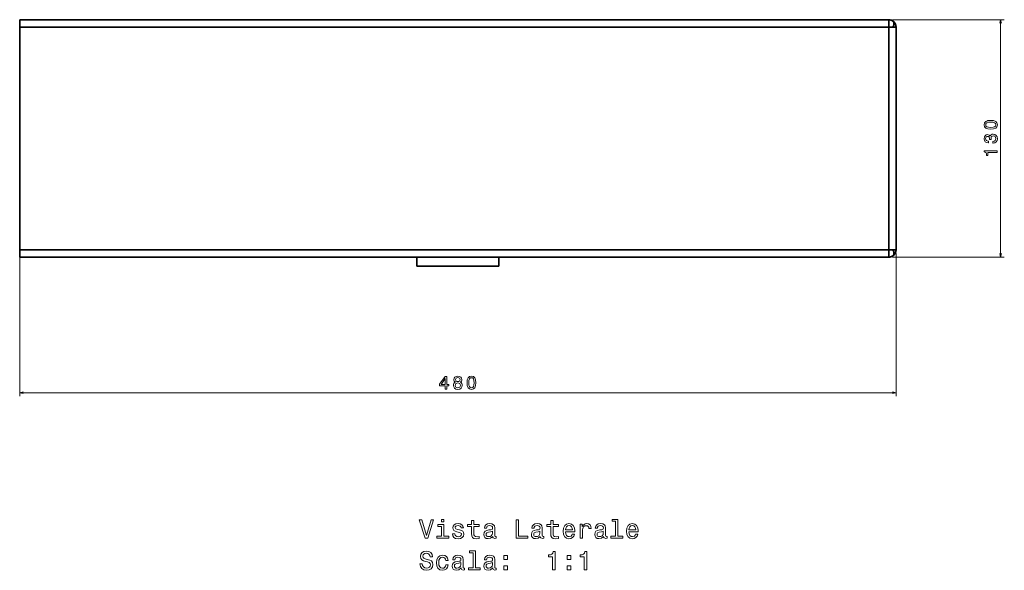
# Model space of a CAD drawing. Extents: x 194 to 2203, y -523 to 977.
# Tile 3 of 3: x 1664 to 2203, y 391 to 692. Entities that reach past the tile are written whole.
import ezdxf

# ---------------------------------------------------------------- set-up
doc = ezdxf.new("R2010")
doc.units = 0

msp = doc.modelspace()

# ---------------------------------------------------------------- linework, layer by layer
at = {"color": 7, "lineweight": 35, "ltscale": 0.1}
for p, q in [((1664.08, 688.37), (1664.08, 692.37)), ((1664.08, 692.37), (1664.08, 688.37)), ((2140.08, 688.37), (2140.08, 692.37)), ((2140.08, 692.37), (2140.08, 688.37)), ((2144.08, 688.37), (2140.08, 688.37)), ((1664.08, 562.37), (1664.08, 566.37)), ((1664.08, 566.37), (1664.08, 562.37)), ((2140.08, 566.37), (2144.08, 566.37)), ((2140.08, 562.37), (2140.08, 566.37)), ((2140.08, 566.37), (2140.08, 562.37))]:
    msp.add_line(p, q, dxfattribs=at)
at = {"color": 7, "lineweight": 35}
for p, q in [((2140.08, 692.37), (1664.08, 692.37)), ((1664.08, 692.37), (2140.08, 692.37)), ((1664.08, 566.37), (1664.08, 688.37)), ((2140.08, 688.37), (1664.08, 688.37)), ((1664.08, 688.37), (1664.08, 566.37)), ((1664.08, 688.37), (2140.08, 688.37)), ((2140.08, 566.37), (2140.08, 688.37)), ((2140.08, 688.37), (2140.08, 566.37)), ((2144.08, 688.37), (2144.08, 566.37)), ((2144.08, 566.37), (2144.08, 688.37)), ((2144.08, 688.37), (2144.08, 566.37)), ((2144.08, 688.37), (2144.08, 566.37)), ((1664.08, 566.37), (2140.08, 566.37)), ((2140.08, 566.37), (1664.08, 566.37)), ((1664.08, 562.37), (2140.08, 562.37)), ((1684.08, 562.37), (1664.08, 562.37)), ((1881.58, 562.37), (1664.08, 562.37)), ((1881.58, 562.37), (1684.08, 562.37)), ((2124.08, 562.37), (1926.58, 562.37)), ((2140.08, 562.37), (1926.58, 562.37)), ((1881.58, 557.37), (1926.58, 557.37)), ((1926.58, 557.37), (1881.58, 557.37))]:
    msp.add_line(p, q, dxfattribs=at)
at = {"color": 7, "lineweight": 13}
for p, q in [((2142.08, 692.37), (2203.4, 692.37)), ((2201.4, 562.37), (2201.4, 692.37)), ((1664.08, 564.37), (1664.08, 486.19)), ((2142.08, 562.37), (2203.4, 562.37)), ((2144.08, 564.37), (2144.08, 486.19)), ((1664.08, 488.19), (2144.08, 488.19))]:
    msp.add_line(p, q, dxfattribs=at)
at = {"color": 7, "lineweight": 35, "ltscale": 0.058337}
for p, q in [((2140.08, 688.37), (2142.41, 688.37)), ((2142.41, 566.37), (2140.08, 566.37))]:
    msp.add_line(p, q, dxfattribs=at)
at = {"color": 7, "lineweight": 35, "ltscale": 0.041663}
for p, q in [((2142.41, 688.37), (2144.08, 688.37)), ((2144.08, 566.37), (2142.41, 566.37))]:
    msp.add_line(p, q, dxfattribs=at)
at = {"color": 7, "lineweight": 35, "ltscale": 0.125008}
for p, q in [((1881.58, 562.37), (1881.58, 557.37)), ((1926.58, 557.37), (1926.58, 562.37))]:
    msp.add_line(p, q, dxfattribs=at)
at = {"color": 7, "lineweight": 35, "ltscale": 0.125012}
msp.add_line((1926.58, 562.37), (1926.58, 557.37), dxfattribs=at)
at = {"color": 7, "lineweight": 35, "ltscale": 0.4}
msp.add_line((2140.08, 562.37), (2124.08, 562.37), dxfattribs=at)
at = {"color": 7, "lineweight": 13}
for points in [[(2201.92, 690.44), (2201.4, 692.37), (2200.88, 690.44)], [(2200.88, 564.3), (2201.4, 562.37), (2201.92, 564.3)], [(1666.01, 488.71), (1664.08, 488.19), (1666.01, 487.67)], [(2142.15, 487.67), (2144.08, 488.19), (2142.15, 488.71)]]:
    msp.add_lwpolyline(points, dxfattribs=at)
for points in [[(2195.98, 632.41), (2197.56, 632.56), (2198.69, 633.04), (2199.38, 633.79), (2199.6, 634.84), (2199.38, 635.88), (2198.69, 636.64), (2197.56, 637.1), (2195.98, 637.26), (2194.41, 637.1), (2193.78, 636.91), (2193.27, 636.64), (2192.58, 635.88), (2192.35, 634.84), (2192.58, 633.79), (2193.28, 633.04), (2194.41, 632.56)], [(2195.98, 633.38), (2194.76, 633.46), (2193.88, 633.71), (2193.37, 634.17), (2193.19, 634.84), (2193.37, 635.51), (2193.88, 635.96), (2194.76, 636.22), (2195.98, 636.3), (2197.21, 636.22), (2198.09, 635.96), (2198.6, 635.51), (2198.77, 634.84), (2198.6, 634.17), (2198.09, 633.71), (2197.21, 633.46)], [(2197.2, 624.83), (2197.27, 624.83), (2198.24, 624.99), (2198.97, 625.47), (2199.43, 626.21), (2199.6, 627.2), (2199.43, 628.25), (2198.99, 629.04), (2198.28, 629.54), (2197.37, 629.72), (2196.78, 629.64), (2196.29, 629.42), (2195.92, 629.06), (2195.65, 628.57), (2195.1, 629.23), (2194.24, 629.46), (2193.45, 629.31), (2192.85, 628.87), (2192.48, 628.17), (2192.35, 627.2), (2192.51, 626.29), (2192.95, 625.6), (2193.66, 625.14), (2194.6, 624.99), (2194.67, 624.99), (2194.67, 625.89), (2194.02, 625.97), (2193.56, 626.23), (2193.28, 626.66), (2193.18, 627.25), (2193.26, 627.78), (2193.47, 628.16), (2193.81, 628.39), (2194.28, 628.48), (2194.77, 628.39), (2195.1, 628.15), (2195.3, 627.72), (2195.36, 627.15), (2195.35, 626.76), (2196.15, 626.76), (2196.13, 627.25), (2196.22, 627.89), (2196.46, 628.36), (2196.86, 628.64), (2197.37, 628.74), (2197.96, 628.63), (2198.39, 628.34), (2198.66, 627.88), (2198.75, 627.26), (2198.65, 626.63), (2198.35, 626.16), (2197.87, 625.87), (2197.2, 625.76)], [(2199.4, 619.72), (2199.4, 620.64), (2192.35, 620.64), (2192.35, 619.95), (2192.96, 619.77), (2193.38, 619.41), (2193.62, 618.85), (2193.7, 618.08), (2194.42, 618.08), (2194.42, 619.72)], [(1897.16, 490.19), (1898.07, 490.19), (1898.07, 491.93), (1899.07, 491.93), (1899.07, 492.73), (1898.07, 492.73), (1898.07, 497.04), (1897.15, 497.04), (1894.09, 492.81), (1894.09, 491.93), (1897.16, 491.93)], [(1902.83, 493.96), (1902.32, 493.68), (1901.96, 493.29), (1901.74, 492.79), (1901.67, 492.2), (1901.83, 491.3), (1902.3, 490.61), (1903.05, 490.16), (1904.08, 489.99), (1905.1, 490.16), (1905.86, 490.61), (1906.32, 491.3), (1906.49, 492.2), (1906.41, 492.79), (1906.2, 493.29), (1905.84, 493.68), (1905.33, 493.96), (1905.74, 494.21), (1906.02, 494.54), (1906.19, 494.94), (1906.25, 495.44), (1906.09, 496.15), (1905.66, 496.73), (1904.98, 497.1), (1904.08, 497.24), (1903.17, 497.1), (1902.49, 496.73), (1902.05, 496.15), (1901.9, 495.44), (1901.95, 494.94), (1902.12, 494.54)], [(1902.86, 495.36), (1902.94, 495.8), (1903.18, 496.14), (1903.57, 496.35), (1904.08, 496.44), (1904.59, 496.35), (1904.97, 496.14), (1905.21, 495.8), (1905.3, 495.36), (1905.21, 494.9), (1904.97, 494.55), (1904.59, 494.32), (1904.08, 494.25), (1903.57, 494.33), (1903.18, 494.55), (1902.94, 494.9)], [(1909.12, 493.61), (1909.27, 492.03), (1909.75, 490.9), (1910.5, 490.21), (1911.55, 489.99), (1912.59, 490.21), (1913.35, 490.9), (1913.81, 492.03), (1913.97, 493.61), (1913.81, 495.18), (1913.62, 495.81), (1913.35, 496.32), (1912.59, 497.01), (1911.55, 497.24), (1910.5, 497.01), (1909.75, 496.31), (1909.27, 495.18)], [(1910.09, 493.61), (1910.17, 494.83), (1910.42, 495.71), (1910.88, 496.22), (1911.55, 496.4), (1912.22, 496.22), (1912.67, 495.71), (1912.92, 494.83), (1913.01, 493.61), (1912.92, 492.38), (1912.67, 491.5), (1912.22, 490.99), (1911.55, 490.82), (1910.88, 490.99), (1910.42, 491.5), (1910.17, 492.38)], [(1894.93, 492.73), (1897.16, 495.87), (1897.16, 492.73)], [(1902.64, 492.22), (1902.73, 492.75), (1903.02, 493.16), (1903.48, 493.42), (1904.08, 493.51), (1904.68, 493.42), (1905.13, 493.16), (1905.42, 492.75), (1905.52, 492.22), (1905.42, 491.64), (1905.13, 491.21), (1904.68, 490.93), (1904.08, 490.84), (1903.48, 490.93), (1903.02, 491.21), (1902.73, 491.64)], [(1889.38, 418.51), (1886.87, 409.99), (1884.29, 418.51), (1882.92, 418.51), (1886.15, 408.5), (1887.59, 408.5), (1890.75, 418.51)], [(1896.44, 409.56), (1896.44, 415.97), (1893.18, 415.97), (1893.18, 414.89), (1895.17, 414.89), (1895.17, 409.56), (1892.58, 409.56), (1892.58, 408.5), (1899.06, 408.5), (1899.06, 409.56)], [(1896.48, 418.84), (1895.14, 418.84), (1895.14, 417.4), (1896.48, 417.4)], [(1905.03, 413.01), (1903.8, 413.29), (1902.9, 413.63), (1902.59, 414.3), (1902.68, 414.78), (1902.98, 415.12), (1903.47, 415.34), (1904.18, 415.43), (1904.86, 415.34), (1905.39, 415.08), (1905.73, 414.69), (1905.88, 414.17), (1907.12, 414.17), (1907.12, 414.2), (1906.9, 415.14), (1906.31, 415.87), (1905.39, 416.33), (1904.18, 416.51), (1902.95, 416.33), (1902.06, 415.86), (1901.5, 415.15), (1901.33, 414.26), (1901.46, 413.39), (1901.86, 412.79), (1902.52, 412.36), (1903.49, 412.05), (1904.9, 411.71), (1905.76, 411.35), (1905.99, 411.06), (1906.08, 410.63), (1905.95, 410.1), (1905.61, 409.69), (1905.04, 409.43), (1904.29, 409.35), (1903.5, 409.43), (1902.92, 409.73), (1902.54, 410.22), (1902.38, 410.9), (1901.15, 410.9), (1901.35, 409.75), (1901.95, 408.91), (1902.88, 408.41), (1904.18, 408.22), (1905.53, 408.41), (1906.53, 408.91), (1907.13, 409.72), (1907.35, 410.77), (1907.19, 411.68), (1906.74, 412.3), (1906.01, 412.7)], [(1911.61, 414.89), (1911.61, 411.02), (1911.7, 409.76), (1912.1, 408.9), (1912.91, 408.39), (1914.28, 408.22), (1915.78, 408.29), (1915.78, 409.39), (1914.68, 409.3), (1913.69, 409.42), (1913.16, 409.78), (1912.92, 410.38), (1912.88, 411.23), (1912.88, 414.89), (1915.78, 414.89), (1915.78, 415.97), (1912.88, 415.97), (1912.88, 418.24), (1911.61, 418.24), (1911.61, 415.97), (1909.42, 415.97), (1909.42, 414.89)], [(1923.18, 409.5), (1923.18, 409.46), (1923.26, 408.97), (1923.47, 408.63), (1924.38, 408.35), (1925.09, 408.47), (1925.09, 409.45), (1924.78, 409.4), (1924.38, 409.59), (1924.31, 410.17), (1924.31, 414.17), (1924.14, 415.2), (1923.63, 415.92), (1922.75, 416.35), (1921.51, 416.51), (1920.3, 416.33), (1919.41, 415.84), (1918.85, 415.08), (1918.66, 414.07), (1918.66, 413.99), (1919.8, 413.99), (1919.9, 414.59), (1920.22, 415.02), (1920.73, 415.28), (1921.47, 415.38), (1922.18, 415.31), (1922.68, 415.1), (1922.98, 414.72), (1923.08, 414.2), (1923.03, 413.6), (1922.8, 413.29), (1922.22, 413.15), (1921.14, 413.03), (1919.9, 412.78), (1919.02, 412.31), (1918.5, 411.59), (1918.34, 410.53), (1918.49, 409.58), (1918.93, 408.87), (1919.65, 408.42), (1920.65, 408.27), (1921.99, 408.57)], [(1935.99, 408.5), (1942.42, 408.5), (1942.42, 409.71), (1937.32, 409.71), (1937.32, 418.5), (1935.99, 418.5)], [(1949.21, 409.5), (1949.21, 409.46), (1949.28, 408.97), (1949.5, 408.63), (1950.4, 408.35), (1951.11, 408.47), (1951.11, 409.45), (1950.81, 409.4), (1950.4, 409.59), (1950.33, 410.17), (1950.33, 414.17), (1950.16, 415.2), (1949.65, 415.92), (1948.78, 416.35), (1947.54, 416.51), (1946.33, 416.33), (1945.43, 415.84), (1944.87, 415.08), (1944.68, 414.07), (1944.68, 413.99), (1945.82, 413.99), (1945.92, 414.59), (1946.24, 415.02), (1946.76, 415.28), (1947.49, 415.38), (1948.2, 415.31), (1948.7, 415.1), (1949.01, 414.72), (1949.11, 414.2), (1949.05, 413.6), (1948.82, 413.29), (1948.24, 413.15), (1947.16, 413.03), (1945.92, 412.78), (1945.04, 412.31), (1944.52, 411.59), (1944.37, 410.53), (1944.51, 409.58), (1944.96, 408.87), (1945.68, 408.42), (1946.67, 408.27), (1948.01, 408.57)], [(1954.99, 414.89), (1954.99, 411.02), (1955.07, 409.76), (1955.48, 408.9), (1956.28, 408.39), (1957.65, 408.22), (1959.15, 408.29), (1959.15, 409.39), (1958.05, 409.3), (1957.06, 409.42), (1956.53, 409.78), (1956.3, 410.38), (1956.25, 411.23), (1956.25, 414.89), (1959.15, 414.89), (1959.15, 415.97), (1956.25, 415.97), (1956.25, 418.24), (1954.99, 418.24), (1954.99, 415.97), (1952.8, 415.97), (1952.8, 414.89)], [(1963.07, 412), (1968.14, 412), (1968.16, 412.59), (1967.92, 414.24), (1967.29, 415.48), (1966.28, 416.23), (1964.94, 416.51), (1963.63, 416.22), (1962.62, 415.41), (1961.97, 414.1), (1961.74, 412.37), (1961.96, 410.6), (1962.61, 409.3), (1963.6, 408.5), (1964.9, 408.22), (1966.02, 408.41), (1966.95, 408.9), (1967.62, 409.68), (1968.01, 410.71), (1966.76, 410.71), (1966.5, 410.14), (1966.12, 409.71), (1965.06, 409.36), (1964.24, 409.52), (1963.62, 410.02), (1963.21, 410.84), (1963.07, 411.95)], [(1963.07, 413.06), (1963.23, 414.06), (1963.62, 414.79), (1964.21, 415.24), (1964.99, 415.4), (1965.75, 415.24), (1966.34, 414.79), (1966.7, 414.06), (1966.83, 413.06)], [(1971.11, 408.5), (1972.38, 408.5), (1972.38, 412.92), (1972.51, 413.99), (1972.9, 414.75), (1973.53, 415.21), (1974.38, 415.37), (1975.01, 415.27), (1975.49, 414.98), (1975.78, 414.49), (1975.88, 413.83), (1977.16, 413.83), (1976.99, 414.99), (1976.51, 415.83), (1975.72, 416.33), (1974.64, 416.51), (1973.9, 416.39), (1973.27, 416.1), (1972.71, 415.61), (1972.26, 414.95), (1972.26, 416.23), (1971.11, 416.23)], [(1983.9, 409.5), (1983.9, 409.46), (1983.98, 408.97), (1984.19, 408.63), (1985.1, 408.35), (1985.81, 408.47), (1985.81, 409.45), (1985.5, 409.4), (1985.1, 409.59), (1985.03, 410.17), (1985.03, 414.17), (1984.86, 415.2), (1984.35, 415.92), (1983.47, 416.35), (1982.23, 416.51), (1981.02, 416.33), (1980.13, 415.84), (1979.57, 415.08), (1979.38, 414.07), (1979.38, 413.99), (1980.52, 413.99), (1980.62, 414.59), (1980.94, 415.02), (1981.46, 415.28), (1982.19, 415.38), (1982.9, 415.31), (1983.4, 415.1), (1983.7, 414.72), (1983.8, 414.2), (1983.75, 413.6), (1983.52, 413.29), (1982.94, 413.15), (1981.86, 413.03), (1980.62, 412.78), (1979.74, 412.31), (1979.22, 411.59), (1979.06, 410.53), (1979.21, 409.58), (1979.65, 408.87), (1980.37, 408.42), (1981.37, 408.27), (1982.71, 408.57)], [(1990.5, 417.78), (1990.5, 409.56), (1987.9, 409.56), (1987.9, 408.5), (1994.37, 408.5), (1994.37, 409.56), (1991.77, 409.56), (1991.77, 418.84), (1988.52, 418.84), (1988.52, 417.78)], [(1997.77, 412), (2002.84, 412), (2002.85, 412.59), (2002.62, 414.24), (2001.99, 415.48), (2000.98, 416.23), (1999.64, 416.51), (1998.33, 416.22), (1997.32, 415.41), (1996.67, 414.1), (1996.44, 412.37), (1996.66, 410.6), (1997.31, 409.3), (1998.3, 408.5), (1999.6, 408.22), (2000.72, 408.41), (2001.64, 408.9), (2002.32, 409.68), (2002.71, 410.71), (2001.46, 410.71), (2001.2, 410.14), (2000.82, 409.71), (1999.75, 409.36), (1998.93, 409.52), (1998.31, 410.02), (1997.91, 410.84), (1997.77, 411.95)], [(1997.77, 413.06), (1997.92, 414.06), (1998.31, 414.79), (1998.9, 415.24), (1999.68, 415.4), (2000.45, 415.24), (2001.04, 414.79), (2001.4, 414.06), (2001.53, 413.06)], [(1923.04, 411.2), (1922.87, 410.46), (1922.41, 409.88), (1921.71, 409.5), (1920.86, 409.37), (1920.32, 409.45), (1919.93, 409.68), (1919.68, 410.08), (1919.61, 410.64), (1919.67, 411.15), (1919.9, 411.51), (1920.82, 411.91), (1921.99, 412.08), (1923.04, 412.43)], [(1949.06, 411.2), (1948.89, 410.46), (1948.43, 409.88), (1947.74, 409.5), (1946.89, 409.37), (1946.34, 409.45), (1945.95, 409.68), (1945.71, 410.08), (1945.63, 410.64), (1945.69, 411.15), (1945.92, 411.51), (1946.84, 411.91), (1948.01, 412.08), (1949.06, 412.43)], [(1983.76, 411.2), (1983.59, 410.46), (1983.13, 409.88), (1982.44, 409.5), (1981.58, 409.37), (1981.04, 409.45), (1980.65, 409.68), (1980.4, 410.08), (1980.33, 410.64), (1980.39, 411.15), (1980.62, 411.51), (1981.54, 411.91), (1982.71, 412.08), (1983.76, 412.43)], [(1884.6, 394.52), (1883.29, 394.52), (1883.57, 392.99), (1884.29, 391.87), (1885.4, 391.19), (1886.9, 390.95), (1888.39, 391.18), (1889.5, 391.81), (1890.2, 392.8), (1890.46, 394.12), (1890.24, 395.3), (1889.64, 396.06), (1888.66, 396.56), (1887.35, 396.94), (1886.22, 397.21), (1885.49, 397.53), (1885.07, 397.99), (1884.94, 398.71), (1885.07, 399.36), (1885.45, 399.85), (1886.02, 400.18), (1886.82, 400.3), (1887.62, 400.15), (1888.26, 399.76), (1888.67, 399.12), (1888.88, 398.24), (1890.19, 398.24), (1890.19, 398.27), (1889.96, 399.62), (1889.28, 400.63), (1888.21, 401.26), (1886.77, 401.48), (1885.48, 401.26), (1884.47, 400.66), (1883.82, 399.72), (1883.59, 398.51), (1883.78, 397.43), (1884.32, 396.69), (1885.19, 396.2), (1886.37, 395.83), (1887.54, 395.5), (1888.41, 395.18), (1888.95, 394.72), (1889.14, 393.97), (1888.96, 393.21), (1888.52, 392.63), (1887.84, 392.27), (1886.96, 392.16), (1885.98, 392.31), (1885.23, 392.78), (1884.75, 393.52)], [(1897.49, 396.39), (1898.75, 396.39), (1898.49, 397.54), (1897.87, 398.45), (1896.9, 399.01), (1895.65, 399.23), (1894.27, 398.94), (1893.21, 398.14), (1892.55, 396.82), (1892.32, 395.07), (1892.54, 393.32), (1893.18, 392.03), (1894.21, 391.22), (1895.61, 390.95), (1896.84, 391.16), (1897.81, 391.77), (1898.47, 392.72), (1898.76, 393.99), (1897.55, 393.99), (1897.33, 393.18), (1896.93, 392.57), (1896.35, 392.2), (1895.65, 392.08), (1894.77, 392.27), (1894.14, 392.85), (1893.75, 393.78), (1893.62, 395.11), (1893.75, 396.41), (1894.15, 397.34), (1894.8, 397.92), (1895.65, 398.12), (1896.4, 397.99), (1896.96, 397.66), (1897.33, 397.11)], [(1905.84, 392.23), (1905.84, 392.18), (1905.91, 391.69), (1906.12, 391.35), (1907.03, 391.07), (1907.74, 391.19), (1907.74, 392.17), (1907.44, 392.13), (1907.03, 392.31), (1906.96, 392.89), (1906.96, 396.9), (1906.79, 397.92), (1906.28, 398.64), (1905.4, 399.07), (1904.16, 399.23), (1902.95, 399.06), (1902.06, 398.57), (1901.5, 397.8), (1901.31, 396.8), (1901.31, 396.71), (1902.45, 396.71), (1902.55, 397.31), (1902.87, 397.75), (1903.39, 398.01), (1904.12, 398.11), (1904.83, 398.03), (1905.33, 397.82), (1905.63, 397.44), (1905.73, 396.93), (1905.68, 396.32), (1905.45, 396.02), (1904.87, 395.87), (1903.79, 395.76), (1902.55, 395.5), (1901.67, 395.04), (1901.15, 394.32), (1900.99, 393.25), (1901.14, 392.3), (1901.58, 391.59), (1902.31, 391.15), (1903.3, 390.99), (1904.64, 391.29)], [(1912.44, 400.5), (1912.44, 392.29), (1909.83, 392.29), (1909.83, 391.22), (1916.3, 391.22), (1916.3, 392.29), (1913.7, 392.29), (1913.7, 401.56), (1910.45, 401.56), (1910.45, 400.5)], [(1923.18, 392.23), (1923.18, 392.18), (1923.26, 391.69), (1923.47, 391.35), (1924.38, 391.07), (1925.09, 391.19), (1925.09, 392.17), (1924.78, 392.13), (1924.38, 392.31), (1924.31, 392.89), (1924.31, 396.9), (1924.14, 397.92), (1923.63, 398.64), (1922.75, 399.07), (1921.51, 399.23), (1920.3, 399.06), (1919.41, 398.57), (1918.85, 397.8), (1918.66, 396.8), (1918.66, 396.71), (1919.8, 396.71), (1919.9, 397.31), (1920.22, 397.75), (1920.73, 398.01), (1921.47, 398.11), (1922.18, 398.03), (1922.68, 397.82), (1922.98, 397.44), (1923.08, 396.93), (1923.03, 396.32), (1922.8, 396.02), (1922.22, 395.87), (1921.14, 395.76), (1919.9, 395.5), (1919.02, 395.04), (1918.5, 394.32), (1918.34, 393.25), (1918.49, 392.3), (1918.93, 391.59), (1919.65, 391.15), (1920.65, 390.99), (1921.99, 391.29)], [(1956.01, 391.22), (1957.32, 391.22), (1957.32, 401.29), (1956.34, 401.29), (1956.08, 400.41), (1955.56, 399.82), (1954.77, 399.48), (1953.67, 399.36), (1953.67, 398.34), (1956.01, 398.34)], [(1973.36, 391.22), (1974.67, 391.22), (1974.67, 401.29), (1973.69, 401.29), (1973.43, 400.41), (1972.91, 399.82), (1972.12, 399.48), (1971.02, 399.36), (1971.02, 398.34), (1973.36, 398.34)], [(1905.69, 393.93), (1905.52, 393.18), (1905.06, 392.6), (1904.37, 392.23), (1903.52, 392.1), (1902.97, 392.17), (1902.58, 392.4), (1902.33, 392.8), (1902.26, 393.37), (1902.32, 393.87), (1902.55, 394.23), (1903.47, 394.63), (1904.64, 394.81), (1905.69, 395.15)], [(1923.04, 393.93), (1922.87, 393.18), (1922.41, 392.6), (1921.71, 392.23), (1920.86, 392.1), (1920.32, 392.17), (1919.93, 392.4), (1919.68, 392.8), (1919.61, 393.37), (1919.67, 393.87), (1919.9, 394.23), (1920.82, 394.63), (1921.99, 394.81), (1923.04, 395.15)], [(1929.25, 396.81), (1931.24, 396.81), (1931.24, 398.96), (1929.25, 398.96)], [(1963.95, 396.81), (1965.94, 396.81), (1965.94, 398.96), (1963.95, 398.96)], [(1929.25, 391.22), (1931.24, 391.22), (1931.24, 393.37), (1929.25, 393.37)], [(1963.95, 391.22), (1965.94, 391.22), (1965.94, 393.37), (1963.95, 393.37)]]:
    msp.add_lwpolyline(points, close=True, dxfattribs=at)
at = {"color": 7, "lineweight": 35}
for centre, start, end in [((2140.08, 688.37), 360, 90), ((2140.08, 688.37), 54.3102, 90), ((2140.08, 688.37), 360, 54.3102), ((2140.08, 688.37), 360, 54.3102), ((2140.08, 688.37), 360, 54.2508), ((2140.08, 566.37), 270, 0), ((2140.08, 566.37), 270, 0), ((2140.08, 566.37), 305.6898, 0), ((2140.08, 566.37), 305.6898, 0), ((2140.08, 566.37), 270, 305.6898), ((2140.08, 566.37), 270, 305.6898)]:
    msp.add_arc(centre, 4, start, end, dxfattribs=at)
for centre, major_axis, start_param, end_param in [((2140.08, 688.37), (-2.33, -3.25), 1.918087, 3.141593), ((2140.08, 688.37), (-2.33, -3.25), 1.918087, 3.141593), ((2140.08, 566.37), (2.33, -3.25), 0, 1.223506), ((2140.08, 566.37), (2.33, -3.25), 0, 1.223506)]:
    msp.add_ellipse(centre, major_axis=major_axis, ratio=0.503912, start_param=start_param, end_param=end_param, dxfattribs=at)

doc.saveas('drawing.dxf')
